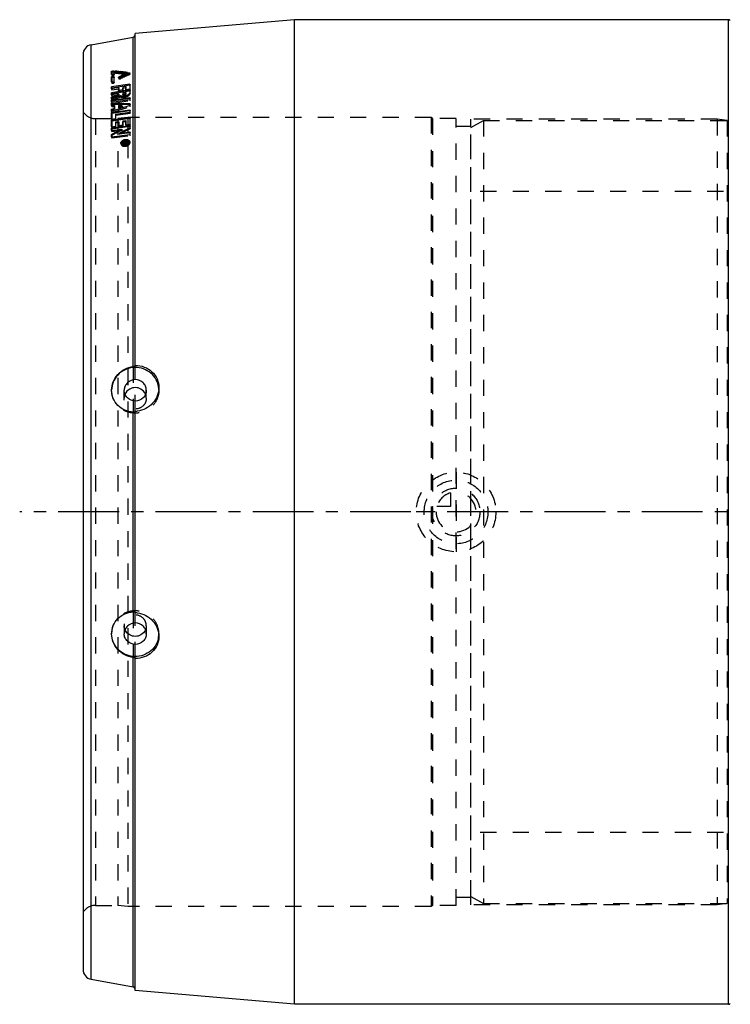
# Model space of a CAD drawing. Header units: millimetres. Extents: x 97 to 877, y 206 to 794.
# Tile 1 of 3: x 97 to 383, y 398 to 794. Entities that reach past the tile are written whole.
import ezdxf

# ---------------------------------------------------------------- set-up
doc = ezdxf.new("R2010")
doc.units = ezdxf.units.MM
doc.header["$LTSCALE"] = 65.185185
doc.linetypes.add('CENTER', pattern=[0.6, 0.375, -0.075, 0.075, -0.075])
doc.linetypes.add('HIDDEN', pattern=[0.2, 0.1, -0.1])
for name, color, linetype in [('FASEN', 7, 'CONTINUOUS'), ('KOERPER', 7, 'CONTINUOUS'), ('KONST.EL_MIT_GEO', 7, 'CONTINUOUS'), ('KURVEN', 7, 'CONTINUOUS'), ('L1', 7, 'CONTINUOUS')]:
    doc.layers.add(name, color=color, linetype=linetype)

msp = doc.modelspace()

# ---------------------------------------------------------------- linework, layer by layer
at = {"layer": 'FASEN', "color": 8, "linetype": 'HIDDEN'}
for p, q in [((278.81, 750.3), (283.81, 753.19)), ((283.81, 753.19), (283.81, 438.19)), ((278.81, 441.08), (278.81, 750.3)), ((278.81, 441.07), (283.81, 438.19))]:
    msp.add_line(p, q, dxfattribs=at)
at = {"layer": 'KOERPER', "color": 8, "linetype": 'HIDDEN'}
for p, q in [((278.81, 466.79), (278.81, 724.59)), ((419.47, 724.59), (278.81, 724.59)), ((419.47, 466.79), (278.81, 466.79))]:
    msp.add_line(p, q, dxfattribs=at)
at = {"layer": 'KONST.EL_MIT_GEO', "color": 7, "linetype": 'Continuous'}
for p, q in [((207.81, 793.69), (143.81, 788.09)), ((207.81, 397.69), (207.81, 793.69)), ((382.4, 793.69), (207.81, 793.69)), ((382.4, 397.69), (382.4, 793.69)), ((143.81, 654.47), (143.81, 788.09)), ((126.12, 783.63), (142.99, 786.6)), ((142.99, 654.18), (142.99, 786.6)), ((126.12, 407.75), (126.12, 783.63)), ((122.81, 779.69), (122.81, 411.69)), ((134.25, 771.76), (134.26, 772.82)), ((135.03, 773.09), (135.12, 772.64)), ((135.03, 773.09), (135.75, 773.02)), ((135.23, 772.63), (135.23, 771.92)), ((137.17, 772.87), (137.88, 772.79)), ((138.07, 772.32), (137.5, 772.38)), ((140.73, 772.47), (141.44, 772.38)), ((141.44, 772.38), (141.5, 772.09)), ((134.25, 768.71), (134.25, 770.65)), ((135.23, 770.81), (135.23, 768.86)), ((137.29, 770.66), (137.35, 770.35)), ((138.46, 770.72), (137.87, 770.45)), ((139.06, 771), (138.46, 770.72)), ((138.81, 771.36), (139.83, 771.82)), ((139.66, 771.27), (139.06, 771)), ((140.25, 771.54), (139.66, 771.27)), ((139.83, 771.82), (140.34, 772.05)), ((140.43, 771.62), (140.25, 771.54)), ((140.34, 772.05), (140.43, 771.6)), ((140.85, 771.81), (140.43, 771.62)), ((141.2, 771.97), (140.82, 772.01)), ((141.44, 772.08), (140.85, 771.81)), ((141.64, 767.8), (134.25, 766.63)), ((134.25, 765.89), (134.25, 766.63)), ((137.11, 766.35), (134.25, 765.89)), ((141.64, 765.42), (134.25, 764.26)), ((141.73, 767.36), (134.34, 766.18)), ((141.56, 764.95), (134.34, 763.82)), ((137.11, 765.22), (137.11, 766.35)), ((138.78, 765.48), (137.11, 765.22)), ((139.97, 766.8), (138.78, 766.61)), ((138.78, 766.61), (138.78, 765.48)), ((139.97, 764.38), (138.78, 764.19)), ((139.97, 765.54), (139.97, 766.8)), ((141.64, 765.8), (139.97, 765.54)), ((139.97, 764.16), (139.97, 764.38)), ((139.97, 764.38), (140.05, 763.94)), ((141.64, 767.8), (141.64, 765.8)), ((141.64, 765.42), (141.64, 764.42)), ((134.25, 763.48), (134.25, 764.26)), ((137.11, 763.93), (134.25, 763.48)), ((134.25, 762.58), (134.73, 762.76)), ((134.25, 761.7), (134.25, 762.58)), ((134.25, 761.29), (141.64, 762.43)), ((134.48, 761.78), (134.25, 761.7)), ((134.25, 760.46), (141.64, 761.6)), ((134.25, 760.46), (134.25, 761.29)), ((135.29, 762.51), (134.34, 762.15)), ((141.58, 761.98), (134.34, 760.86)), ((134.85, 761.92), (134.48, 761.78)), ((134.73, 762.76), (135.68, 763.12)), ((135.61, 762.63), (135.29, 762.51)), ((136.25, 762.87), (135.61, 762.63)), ((135.68, 763.12), (136.63, 763.48)), ((136.56, 762.99), (136.25, 762.87)), ((136.88, 763.11), (136.56, 762.99)), ((137.21, 762.82), (136.62, 762.6)), ((136.63, 763.48), (137.11, 763.66)), ((137.2, 763.23), (136.88, 763.11)), ((137.11, 763.66), (137.11, 763.93)), ((137.11, 763.93), (137.16, 763.67)), ((137.11, 763.66), (137.2, 763.23)), ((137.2, 763.49), (137.2, 763.23)), ((137.8, 763.05), (137.21, 762.82)), ((138.78, 764.19), (138.78, 763.97)), ((138.78, 763.97), (138.87, 763.54)), ((139.97, 764.16), (140.05, 763.72)), ((140.05, 763.94), (140.05, 763.72)), ((141.64, 762.43), (141.64, 761.6)), ((134.25, 759.16), (134.25, 760.05)), ((134.25, 760.05), (135.9, 760.03)), ((134.65, 759.15), (134.25, 759.16)), ((134.25, 757.7), (135.24, 758.01)), ((134.25, 756.77), (134.25, 757.7)), ((134.25, 756.33), (141.64, 757.43)), ((134.52, 756.86), (134.25, 756.77)), ((135.16, 759.61), (134.34, 759.62)), ((135.53, 757.66), (134.34, 757.28)), ((141.57, 756.99), (134.34, 755.91)), ((135.08, 757.04), (134.52, 756.86)), ((135.44, 759.14), (134.65, 759.15)), ((135.71, 757.24), (135.08, 757.04)), ((135.98, 759.6), (135.16, 759.61)), ((135.24, 758.01), (135.44, 758.08)), ((135.44, 758.08), (135.44, 759.14)), ((135.44, 758.08), (135.53, 757.66)), ((135.9, 757.3), (135.71, 757.24)), ((135.9, 760.03), (136.72, 760.02)), ((136.72, 757.57), (135.9, 757.3)), ((135.93, 755.68), (141.64, 756.53)), ((136.8, 759.59), (135.98, 759.6)), ((136.72, 760.02), (137.54, 760.01)), ((137.38, 757.78), (136.72, 757.57)), ((137.63, 759.58), (136.8, 759.59)), ((137.11, 759.12), (137.11, 758.61)), ((137.36, 759.11), (137.11, 759.12)), ((137.11, 758.61), (138.61, 759.09)), ((137.11, 758.61), (137.2, 758.19)), ((137.36, 758.24), (137.2, 758.19)), ((138.69, 758.67), (137.36, 758.24)), ((137.53, 757.83), (137.38, 757.78)), ((138.36, 758.09), (137.53, 757.83)), ((137.54, 760.01), (139.18, 759.99)), ((139.27, 759.56), (137.63, 759.58)), ((139.18, 758.36), (138.36, 758.09)), ((138.61, 759.09), (138.69, 758.67)), ((139.18, 759.99), (141.64, 759.95)), ((140, 758.62), (139.18, 758.36)), ((140.91, 759.54), (139.27, 759.56)), ((141.64, 759.15), (140, 758.62)), ((141.73, 759.53), (140.91, 759.54)), ((141.64, 759.95), (141.64, 759.15)), ((141.64, 757.43), (141.64, 756.53)), ((134.25, 753.74), (134.25, 756.33)), ((134.25, 753.28), (141.64, 754.36)), ((134.25, 753.74), (135.93, 753.99)), ((134.25, 750.58), (134.25, 753.28)), ((141.73, 753.95), (134.34, 752.87)), ((135.93, 755.68), (135.93, 753.99)), ((135.93, 752.58), (137.11, 752.75)), ((135.93, 752.58), (135.93, 750.82)), ((137.11, 751.15), (137.11, 752.75)), ((138.78, 753), (139.97, 753.17)), ((138.78, 753), (138.78, 751.39)), ((139.97, 751.4), (139.97, 753.17)), ((141.64, 754.36), (141.64, 751.64)), ((134.25, 750.09), (141.64, 751.15)), ((134.25, 750.58), (135.93, 750.82)), ((134.25, 749.11), (134.25, 750.09)), ((134.25, 749.11), (138.48, 749.71)), ((141.56, 750.73), (134.34, 749.69)), ((136.14, 748.5), (137.08, 748.98)), ((137.08, 748.98), (138.02, 749.47)), ((137.11, 751.15), (138.78, 751.39)), ((137.41, 747.97), (141.64, 748.57)), ((138.35, 748.46), (137.88, 748.22)), ((138.02, 749.47), (138.48, 749.71)), ((139.29, 748.95), (138.35, 748.46)), ((138.48, 749.71), (138.57, 749.31)), ((139.76, 749.19), (139.29, 748.95)), ((139.97, 751.4), (141.64, 751.64)), ((141.64, 751.15), (141.64, 750.16)), ((141.64, 748.57), (141.64, 747.55)), ((134.25, 746.51), (141.64, 747.55)), ((134.25, 746.51), (134.25, 747.53)), ((136.69, 748.35), (136.22, 748.11)), ((137.88, 748.22), (137.41, 747.97)), ((137.41, 747.97), (137.5, 747.58)), ((141.56, 748.15), (137.5, 747.58)), ((138.85, 744.47), (140.8, 744.73)), ((139.97, 744.44), (140.53, 744.52)), ((140.53, 744.43), (140.53, 744.52)), ((140.53, 744.52), (140.58, 744.21)), ((140.8, 744.73), (140.8, 744.47)), ((141.24, 744.52), (141.21, 744.64)), ((138.45, 744.03), (138.5, 743.82)), ((138.85, 744.29), (138.85, 744.47)), ((138.85, 744.47), (138.91, 744.2)), ((138.85, 744.29), (139.69, 744.4)), ((138.85, 744.08), (139.55, 744.28)), ((138.85, 743.9), (138.85, 744.08)), ((138.85, 744.08), (138.88, 743.96)), ((139.01, 743.95), (138.85, 743.9)), ((139.16, 743.99), (139.01, 743.95)), ((139.47, 744.08), (139.16, 743.99)), ((139.63, 744.12), (139.47, 744.08)), ((139.55, 744.28), (139.69, 744.32)), ((139.78, 744.16), (139.63, 744.12)), ((139.69, 744.32), (139.69, 744.4)), ((139.69, 744.4), (139.73, 744.15)), ((139.97, 744.44), (139.97, 744.35)), ((139.97, 744.35), (140, 744.21)), ((140.11, 744.29), (140.39, 744.32)), ((140.11, 744.29), (140.15, 744.12)), ((140.11, 744.11), (140.39, 744.15)), ((140.39, 744.32), (140.42, 744.18)), ((142.99, 555.48), (142.99, 635.9)), ((143.81, 555.13), (143.81, 636.25)), ((142.99, 404.77), (142.99, 537.19)), ((143.81, 403.29), (143.81, 536.9)), ((126.12, 407.75), (142.99, 404.77)), ((207.81, 397.69), (143.81, 403.29)), ((382.4, 397.69), (207.81, 397.69))]:
    msp.add_line(p, q, dxfattribs=at)
at = {"layer": 'KONST.EL_MIT_GEO', "color": 8, "linetype": 'HIDDEN'}
for p, q in [((134.26, 772.82), (134.34, 772.37)), ((134.34, 772.37), (134.34, 771.3)), ((135.3, 772.62), (135.12, 772.64)), ((135.23, 772.63), (135.32, 772.18)), ((141.73, 771.82), (141.64, 772.27)), ((134.25, 771.76), (134.34, 771.3)), ((134.25, 770.65), (134.34, 770.2)), ((134.25, 768.71), (134.34, 768.26)), ((134.34, 770.2), (134.34, 768.26)), ((135.23, 771.92), (135.32, 771.46)), ((135.23, 770.81), (135.32, 770.36)), ((135.23, 768.86), (135.32, 768.42)), ((135.32, 771.46), (135.32, 772.18)), ((135.32, 768.42), (135.32, 770.36)), ((137.09, 770.46), (137.18, 770.01)), ((137.35, 770.35), (137.37, 770.21)), ((137.71, 770.37), (137.37, 770.21)), ((137.87, 770.45), (137.96, 770)), ((139.41, 771.14), (139.07, 770.98)), ((140.09, 771.44), (139.41, 771.14)), ((140.43, 771.6), (140.09, 771.44)), ((141.53, 771.93), (141.2, 771.97)), ((141.44, 772.08), (141.53, 771.62)), ((141.5, 772.09), (141.53, 771.93)), ((134.25, 766.63), (134.34, 766.18)), ((134.25, 765.89), (134.34, 765.45)), ((134.34, 766.18), (134.34, 765.45)), ((134.34, 765.45), (137.2, 765.91)), ((137.11, 766.35), (137.2, 765.91)), ((137.11, 765.22), (137.2, 764.78)), ((137.2, 765.91), (137.2, 764.78)), ((137.2, 764.78), (138.87, 765.04)), ((138.78, 766.61), (138.87, 766.17)), ((138.78, 765.48), (138.87, 765.04)), ((138.87, 766.17), (140.05, 766.36)), ((138.87, 765.04), (138.87, 766.17)), ((139.97, 766.8), (140.05, 766.36)), ((139.97, 765.54), (140.05, 765.1)), ((140.05, 766.36), (140.05, 765.1)), ((140.05, 765.1), (141.73, 765.37)), ((141.73, 764.98), (141.56, 764.95)), ((141.64, 767.8), (141.73, 767.36)), ((141.64, 765.8), (141.73, 765.37)), ((141.64, 765.42), (141.73, 764.98)), ((141.64, 764.42), (141.73, 763.98)), ((141.73, 765.37), (141.73, 767.36)), ((141.73, 763.98), (141.73, 764.98)), ((134.25, 764.26), (134.34, 763.82)), ((134.25, 763.48), (134.34, 763.05)), ((134.25, 762.58), (134.34, 762.15)), ((134.25, 761.7), (134.34, 761.27)), ((134.25, 761.29), (134.34, 760.86)), ((134.25, 760.46), (134.34, 760.04)), ((134.34, 763.82), (134.34, 763.05)), ((134.34, 763.05), (137.2, 763.49)), ((134.34, 762.15), (134.34, 761.27)), ((134.34, 760.04), (141.73, 761.17)), ((134.34, 760.86), (134.34, 760.04)), ((137.16, 763.67), (137.2, 763.49)), ((137.8, 763.05), (137.89, 762.61)), ((138.78, 764.19), (138.87, 763.76)), ((138.87, 763.76), (140.05, 763.94)), ((138.87, 763.54), (138.87, 763.76)), ((141.73, 762), (141.58, 761.98)), ((141.64, 762.43), (141.73, 762)), ((141.64, 761.6), (141.73, 761.17)), ((141.73, 761.17), (141.73, 762)), ((134.25, 760.05), (134.34, 759.62)), ((134.25, 759.16), (134.34, 758.73)), ((134.25, 757.7), (134.34, 757.28)), ((134.25, 756.77), (134.34, 756.35)), ((134.34, 759.62), (134.34, 758.73)), ((134.34, 757.28), (134.34, 756.35)), ((135.44, 759.14), (135.53, 758.72)), ((135.53, 758.72), (135.53, 757.66)), ((137.11, 759.12), (137.2, 758.69)), ((137.2, 758.19), (137.2, 758.69)), ((141.73, 757.01), (141.57, 756.99)), ((141.64, 759.95), (141.73, 759.53)), ((141.64, 759.15), (141.73, 758.73)), ((141.64, 757.43), (141.73, 757.01)), ((141.64, 756.53), (141.73, 756.11)), ((141.73, 758.73), (141.73, 759.53)), ((141.73, 756.11), (141.73, 757.01)), ((127.89, 753.89), (127.89, 437.49)), ((127.89, 753.89), (136.81, 753.89)), ((134.25, 756.33), (134.34, 755.91)), ((134.25, 753.74), (134.34, 753.33)), ((134.25, 753.28), (134.34, 752.87)), ((134.34, 755.91), (134.34, 753.33)), ((134.34, 753.33), (136.01, 753.58)), ((134.34, 752.87), (134.34, 750.17)), ((135.93, 755.68), (136.01, 755.26)), ((135.93, 753.99), (136.01, 753.58)), ((135.93, 752.58), (136.01, 752.17)), ((136.01, 755.26), (141.73, 756.11)), ((136.01, 753.58), (136.01, 755.26)), ((140.81, 754.39), (136.81, 753.89)), ((136.81, 753.89), (136.81, 437.49)), ((137.11, 752.75), (137.2, 752.35)), ((138.78, 753), (138.87, 752.59)), ((138.87, 752.59), (140.05, 752.76)), ((138.87, 750.99), (138.87, 752.59)), ((139.97, 753.17), (140.05, 752.76)), ((140.05, 752.76), (140.05, 751)), ((140.81, 754.39), (140.8, 744.73)), ((262.81, 754.39), (140.81, 754.39)), ((141.64, 754.36), (141.73, 753.95)), ((141.73, 751.24), (141.73, 753.95)), ((262.81, 754.39), (262.81, 436.99)), ((263.31, 753.89), (262.81, 754.39)), ((263.31, 753.89), (263.31, 437.49)), ((272.81, 753.89), (263.31, 753.89)), ((272.81, 437.49), (272.81, 753.88)), ((278.81, 437.69), (278.81, 753.69)), ((377.81, 753.69), (278.81, 753.69)), ((283.81, 753.19), (381.81, 753.19)), ((377.81, 753.69), (377.81, 437.69)), ((381.81, 753.19), (377.81, 753.69)), ((381.81, 753.19), (381.81, 438.19)), ((134.25, 750.58), (134.34, 750.17)), ((134.25, 750.09), (134.34, 749.69)), ((134.25, 749.11), (134.34, 748.71)), ((134.34, 750.17), (136.01, 750.42)), ((134.34, 749.69), (134.34, 748.71)), ((134.34, 748.71), (138.57, 749.31)), ((135.93, 750.82), (136.01, 750.42)), ((136.01, 752.17), (137.2, 752.35)), ((136.01, 750.42), (136.01, 752.17)), ((137.11, 751.15), (137.2, 750.75)), ((137.2, 752.35), (137.2, 750.75)), ((137.2, 750.75), (138.87, 750.99)), ((138.78, 751.39), (138.87, 750.99)), ((139.97, 751.4), (140.05, 751)), ((140.05, 751), (141.73, 751.24)), ((141.73, 750.75), (141.56, 750.73)), ((141.64, 751.64), (141.73, 751.24)), ((141.64, 751.15), (141.73, 750.75)), ((141.64, 750.16), (141.73, 749.76)), ((141.64, 748.57), (141.73, 748.18)), ((141.73, 749.76), (141.73, 750.75)), ((278.81, 750.69), (272.81, 750.69)), ((134.25, 747.53), (134.34, 747.13)), ((134.25, 746.51), (134.34, 746.12)), ((134.34, 746.12), (141.73, 747.16)), ((134.34, 747.13), (134.34, 746.12)), ((140.8, 744.73), (140.89, 744.35)), ((141.3, 744.26), (141.24, 744.52)), ((141.73, 748.18), (141.56, 748.15)), ((141.71, 744.35), (141.63, 744.73)), ((141.64, 747.55), (141.73, 747.16)), ((141.73, 747.16), (141.73, 748.18)), ((138.03, 743.93), (138.12, 743.55)), ((138.5, 743.82), (138.53, 743.65)), ((138.85, 744.29), (138.94, 743.91)), ((138.85, 743.9), (138.94, 743.52)), ((138.88, 743.96), (138.94, 743.7)), ((138.91, 744.2), (138.94, 744.08)), ((140.89, 744.35), (138.94, 744.08)), ((138.94, 744.08), (138.94, 743.91)), ((138.94, 743.91), (139.78, 744.02)), ((139.63, 743.9), (138.94, 743.7)), ((138.94, 743.52), (139.87, 743.78)), ((138.94, 743.7), (138.94, 743.52)), ((139.78, 743.94), (139.63, 743.9)), ((139.73, 744.15), (139.78, 743.94)), ((139.78, 744.16), (139.87, 743.78)), ((139.78, 744.02), (139.78, 743.94)), ((139.97, 744.44), (139.97, 744.35)), ((140, 744.21), (140.05, 743.97)), ((140.05, 744.06), (140.61, 744.14)), ((140.05, 743.97), (140.05, 744.06)), ((140.11, 744.11), (140.19, 743.73)), ((140.15, 744.12), (140.19, 743.9)), ((140.47, 743.94), (140.19, 743.9)), ((140.19, 743.73), (140.47, 743.77)), ((140.39, 744.15), (140.47, 743.77)), ((140.42, 744.18), (140.47, 743.94)), ((140.58, 744.21), (140.61, 744.05)), ((140.61, 744.14), (140.61, 744.05)), ((140.8, 744.47), (140.81, 436.99)), ((140.8, 744.47), (140.89, 744.09)), ((140.89, 744.09), (140.89, 744.35)), ((142.99, 654.18), (142.99, 635.9)), ((143.81, 636.25), (143.81, 654.47)), ((153.31, 644.62), (153.31, 645.7)), ((134.31, 644.62), (134.31, 644.7)), ((139.36, 641.41), (139.36, 644.62)), ((148.26, 641.41), (148.26, 644.62)), ((142.99, 555.48), (142.99, 537.19)), ((143.81, 536.9), (143.81, 555.13)), ((134.31, 546.75), (134.31, 546.67)), ((139.36, 549.96), (139.36, 546.75)), ((148.26, 549.96), (148.26, 546.75)), ((153.31, 546.75), (153.31, 545.67)), ((278.81, 440.69), (272.81, 440.69)), ((127.89, 437.49), (136.81, 437.49)), ((140.81, 436.99), (136.81, 437.49)), ((262.81, 436.99), (140.81, 436.99)), ((263.31, 437.49), (262.81, 436.99)), ((272.81, 437.49), (263.31, 437.49)), ((377.81, 437.69), (278.81, 437.69)), ((283.81, 438.19), (381.81, 438.19)), ((381.81, 438.19), (377.81, 437.69))]:
    msp.add_line(p, q, dxfattribs=at)
at = {"layer": 'KONST.EL_MIT_GEO', "color": 7, "linetype": 'Continuous'}
for centre, radius, start, end in [((382.4, 792.69), 1, 45, 90), ((142.81, 787.58), 1, 280, 333.3333), ((126.81, 779.69), 4, 100, 180), ((102.84, 466.96), 307.38, 83.524, 83.9504), ((104.38, 467.6), 307.02, 83.8686, 84.136), ((104.38, 467.58), 307.04, 83.4676, 83.735), ((102.82, 466.86), 307.48, 82.9912, 83.4174), ((104.37, 467.53), 307.09, 83.2004, 83.4676), ((383.04, 232.11), 591.98, 114.36595, 114.52856), ((138.64, 767.72), 4.79, 275.7094, 279.2705), ((138.63, 767.81), 4.88, 279.252, 286.3055), ((138.73, 767.46), 4.52, 286.2924, 289.9808), ((138.87, 767.07), 4.11, 289.9821, 293.9086), ((139.07, 766.64), 3.63, 293.885, 298.1918), ((140.17, 742.69), 2.8, 111.7116, 116.5922), ((140.04, 743.19), 2.02, 113.7996, 119.5206), ((140.25, 742.48), 3.02, 102.7069, 111.7137), ((140.12, 743.01), 2.22, 108.5874, 113.8078), ((140.16, 742.91), 2.33, 103.4529, 108.6179), ((140.23, 742.58), 2.92, 97.9308, 102.7536), ((140.14, 742.98), 2.26, 97.9236, 103.4879), ((140.13, 743.07), 2.16, 92.3493, 97.8888), ((139.42, 745.38), 2.22, 257.6052, 263.0572), ((139.45, 745.66), 2.51, 263.0364, 267.9907), ((139.46, 745.85), 2.69, 267.9712, 272.8049), ((139.46, 745.9), 2.75, 272.7864, 277.7788), ((139.54, 745.55), 2.12, 272.1545, 277.7957), ((139.44, 746), 2.85, 277.8129, 282.7551), ((139.42, 746.13), 2.98, 282.7326, 287.3498), ((139.43, 746.08), 2.93, 287.3297, 291.9321), ((139.5, 745.92), 2.75, 291.9171, 296.8822), ((139.84, 745.34), 2.08, 302.9266, 308.4153), ((140.01, 745.11), 1.79, 308.4268, 315.0566), ((142.28, 659.66), 5.52, 277.3232, 278.946), ((143.59, 645.96), 9.72, 271.3082, 276.2252), ((143.09, 552.95), 2.52, 88.7694, 92.2839), ((143.59, 545.41), 9.72, 83.7822, 88.6918), ((126.81, 411.69), 4, 180, 260), ((142.81, 403.79), 1, 26.6667, 80), ((382.4, 398.69), 1, 270, 315)]:
    msp.add_arc(centre, radius, start, end, dxfattribs=at)
at = {"layer": 'KONST.EL_MIT_GEO', "color": 8, "linetype": 'HIDDEN'}
for centre, radius, start, end in [((142.81, 787.58), 1, 333.3333, 360), ((104.47, 465.86), 308.3, 83.4953, 84.2603), ((102.92, 465.18), 308.7, 83.0209, 83.9761), ((383.8, 229.54), 594.18, 114.32284, 114.46677), ((385.84, 229.43), 594.7, 114.25599, 114.63406), ((104.46, 465.81), 308.35, 83.2292, 83.4953), ((127.89, 759.89), 6, 212.231, 270), ((793.58, -518.37), 1425.86, 117.20428, 117.39558), ((139.84, 742.99), 2, 125.3464, 129.9515), ((140.01, 742.75), 2.29, 120.4172, 125.3437), ((140.18, 742.46), 2.63, 113.4377, 120.3902), ((140.3, 742.2), 2.92, 108.3658, 113.4761), ((140.34, 742.07), 3.05, 103.3376, 108.3946), ((140.32, 742.17), 2.95, 97.9356, 103.3705), ((140.3, 742.29), 2.83, 92.3179, 97.9035), ((139.63, 745.1), 2.05, 266.55, 272.1217), ((139.63, 745.18), 2.13, 272.0919, 277.7965), ((144.37, 644.61), 8.94, 3.094, 12.4835), ((143.57, 641.4), 4.2, 157.4267, 164.3683), ((144.06, 641.4), 4.2, 15.6317, 22.5733), ((144.53, 644.62), 8.78, 0.0036, 3.0776), ((143.57, 549.97), 4.2, 195.6317, 202.5733), ((144.06, 549.97), 4.2, 337.4267, 344.3683), ((144.53, 546.76), 8.78, 356.9203, 359.9964), ((144.37, 546.77), 8.94, 347.5165, 356.9038), ((127.89, 431.49), 6, 90, 147.769), ((142.81, 403.79), 1, 0, 26.6667)]:
    msp.add_arc(centre, radius, start, end, dxfattribs=at)
at = {"layer": 'KONST.EL_MIT_GEO', "color": 7, "linetype": 'Continuous'}
for points, knots in [([(134.26, 772.82), (134.26, 772.87), (134.31, 772.92), (134.36, 772.95), (134.38, 772.96)], [0, 0, 0, 0, 0.666611, 1, 1, 1, 1]), ([(135.12, 772.64), (134.95, 772.65), (134.69, 772.61), (134.44, 772.5), (134.34, 772.41), (134.34, 772.37)], [0, 0, 0, 0, 0.597785, 0.851118, 1, 1, 1, 1]), ([(134.38, 772.96), (134.43, 772.99), (134.63, 773.07), (134.86, 773.11), (135.03, 773.09)], [0, 0, 0, 0, 0.229661, 1, 1, 1, 1]), ([(141.44, 772.38), (141.47, 772.38), (141.54, 772.36), (141.63, 772.32), (141.64, 772.27)], [0, 0, 0, 0, 0.342072, 1, 1, 1, 1]), ([(141.64, 772.27), (141.64, 772.26), (141.62, 772.16), (141.52, 772.11), (141.44, 772.08)], [0, 0, 0, 0, 0.167546, 1, 1, 1, 1]), ([(134.32, 771.68), (134.3, 771.69), (134.27, 771.71), (134.25, 771.74), (134.25, 771.76)], [0, 0, 0, 0, 0.561243, 1, 1, 1, 1]), ([(134.25, 770.65), (134.25, 770.72), (134.45, 770.85), (134.74, 770.92), (135.01, 770.96), (135.23, 770.87), (135.23, 770.81)], [0, 0, 0, 0, 0.194484, 0.522537, 0.835869, 1, 1, 1, 1]), ([(135.23, 768.86), (135.23, 768.79), (135.04, 768.65), (134.75, 768.58), (134.47, 768.54), (134.25, 768.64), (134.25, 768.71)], [0, 0, 0, 0, 0.197846, 0.522852, 0.832586, 1, 1, 1, 1]), ([(135.23, 771.92), (135.23, 771.86), (135.09, 771.75), (134.8, 771.65), (134.48, 771.6), (134.32, 771.68)], [0, 0, 0, 0, 0.165591, 0.448018, 1, 1, 1, 1]), ([(135.23, 770.45), (135.06, 770.52), (134.76, 770.47), (134.47, 770.36), (134.34, 770.25), (134.34, 770.2)], [0, 0, 0, 0, 0.560689, 0.835646, 1, 1, 1, 1]), ([(137.09, 770.46), (137.09, 770.48), (137.11, 770.58), (137.21, 770.63), (137.29, 770.66)], [0, 0, 0, 0, 0.170585, 1, 1, 1, 1]), ([(137.87, 770.45), (137.72, 770.38), (137.49, 770.33), (137.11, 770.36), (137.09, 770.46)], [0, 0, 0, 0, 0.619543, 1, 1, 1, 1]), ([(141.64, 764.42), (141.64, 764.33), (141.52, 763.89), (141.1, 763.61), (140.78, 763.44)], [0, 0, 0, 0, 0.190238, 1, 1, 1, 1]), ([(139.12, 762.95), (139.02, 762.94), (138.66, 762.92), (138.3, 762.94), (138.03, 762.99)], [0, 0, 0, 0, 0.26666, 1, 1, 1, 1]), ([(138.78, 763.97), (138.78, 763.96), (138.79, 763.92), (138.81, 763.9), (138.82, 763.88)], [0, 0, 0, 0, 0.485445, 1, 1, 1, 1]), ([(138.82, 763.88), (138.88, 763.81), (139.13, 763.75), (139.48, 763.79), (139.79, 763.9), (139.97, 764.08), (139.97, 764.16)], [0, 0, 0, 0, 0.215466, 0.521147, 0.811378, 1, 1, 1, 1]), ([(138.87, 763.54), (138.87, 763.49), (139, 763.33), (139.36, 763.33), (139.64, 763.38), (139.78, 763.44)], [0, 0, 0, 0, 0.15344, 0.532871, 1, 1, 1, 1]), ([(139.78, 763.44), (139.82, 763.46), (139.93, 763.52), (140.05, 763.63), (140.05, 763.72)], [0, 0, 0, 0, 0.322602, 1, 1, 1, 1]), ([(138.03, 743.93), (138.01, 744.02), (138.01, 744.42), (138.29, 744.76), (138.53, 744.95)], [0, 0, 0, 0, 0.220042, 1, 1, 1, 1]), ([(138.56, 744.52), (138.49, 744.47), (138.28, 744.26), (138.12, 743.96), (138.1, 743.74)], [0, 0, 0, 0, 0.285192, 1, 1, 1, 1]), ([(138.73, 744.73), (138.68, 744.68), (138.51, 744.49), (138.41, 744.21), (138.45, 744.03)], [0, 0, 0, 0, 0.290414, 1, 1, 1, 1]), ([(141.64, 744.54), (141.61, 744.6), (141.43, 744.84), (141.13, 744.98), (140.91, 745.04)], [0, 0, 0, 0, 0.222849, 1, 1, 1, 1]), ([(141.63, 744.73), (141.64, 744.68), (141.66, 744.41), (141.54, 744.15), (141.41, 743.99)], [0, 0, 0, 0, 0.230818, 1, 1, 1, 1]), ([(138.41, 743.42), (138.36, 743.45), (138.19, 743.59), (138.07, 743.78), (138.03, 743.93)], [0, 0, 0, 0, 0.272337, 1, 1, 1, 1]), ([(138.45, 744.03), (138.49, 743.83), (138.88, 743.46), (139.36, 743.42), (139.62, 743.43)], [0, 0, 0, 0, 0.426273, 1, 1, 1, 1]), ([(140.8, 744.47), (140.8, 744.39), (140.72, 744.29), (140.62, 744.23), (140.6, 744.21)], [0, 0, 0, 0, 0.702984, 1, 1, 1, 1]), ([(134.31, 644.7), (134.31, 645.85), (134.77, 648.17), (136.68, 651.16), (139.54, 653.32), (141.83, 654.03), (142.99, 654.18)], [0, 0, 0, 0, 0.245819, 0.495614, 0.748083, 1, 1, 1, 1]), ([(142.82, 653.74), (141.68, 653.63), (139.42, 652.99), (136.61, 650.91), (134.75, 648), (134.31, 645.74), (134.31, 644.62)], [0, 0, 0, 0, 0.253942, 0.505401, 0.753724, 1, 1, 1, 1]), ([(153.1, 646.54), (152.86, 647.63), (151.94, 649.76), (149.5, 652.22), (146.32, 653.68), (143.97, 653.86), (142.82, 653.74)], [0, 0, 0, 0, 0.246102, 0.49494, 0.746709, 1, 1, 1, 1]), ([(143.81, 654.47), (143.81, 654.39), (143.51, 654.26), (143.31, 654.23), (143.14, 654.2)], [0, 0, 0, 0, 0.323187, 1, 1, 1, 1]), ([(143.81, 654.6), (145.04, 654.63), (147.51, 654.23), (150.68, 652.29), (152.82, 649.3), (153.31, 646.89), (153.31, 645.7)], [0, 0, 0, 0, 0.255077, 0.505527, 0.752618, 1, 1, 1, 1]), ([(148.26, 644.62), (148.26, 645.18), (148.03, 646.32), (146.72, 648.21), (143.81, 649.39), (140.91, 648.21), (139.6, 646.32), (139.36, 645.18), (139.36, 644.62)], [0, 0, 0, 0, 0.124141, 0.24948, 0.5, 0.75052, 0.875859, 1, 1, 1, 1]), ([(153.31, 645.7), (153.31, 644.56), (152.86, 642.24), (150.96, 639.26), (148.11, 637.11), (145.81, 636.43), (144.65, 636.3)], [0, 0, 0, 0, 0.245786, 0.495336, 0.747376, 1, 1, 1, 1]), ([(142.99, 635.9), (141.84, 635.94), (139.56, 636.45), (136.68, 638.41), (134.76, 641.3), (134.31, 643.57), (134.31, 644.7)], [0, 0, 0, 0, 0.252985, 0.502772, 0.750976, 1, 1, 1, 1]), ([(148.26, 644.62), (148.26, 644.06), (148.03, 642.92), (146.72, 641.02), (143.81, 639.85), (140.91, 641.02), (139.6, 642.92), (139.36, 644.06), (139.36, 644.62)], [0, 0, 0, 0, 0.124141, 0.24948, 0.5, 0.75052, 0.875859, 1, 1, 1, 1]), ([(142.99, 635.9), (143.19, 635.89), (143.43, 635.9), (143.81, 636.02), (143.81, 636.12)], [0, 0, 0, 0, 0.67583, 1, 1, 1, 1]), ([(134.31, 546.67), (134.31, 547.8), (134.76, 550.08), (136.68, 552.97), (139.56, 554.92), (141.84, 555.43), (142.99, 555.48)], [0, 0, 0, 0, 0.249023, 0.497227, 0.747013, 1, 1, 1, 1]), ([(143.81, 555.26), (143.81, 555.34), (143.51, 555.46), (143.31, 555.47), (143.14, 555.48)], [0, 0, 0, 0, 0.324749, 1, 1, 1, 1]), ([(144.64, 555.07), (145.81, 554.95), (148.11, 554.26), (150.96, 552.12), (152.86, 549.13), (153.31, 546.81), (153.31, 545.67)], [0, 0, 0, 0, 0.252618, 0.504661, 0.754212, 1, 1, 1, 1]), ([(148.26, 546.75), (148.26, 547.31), (148.03, 548.45), (146.72, 550.35), (143.81, 551.52), (140.91, 550.35), (139.6, 548.45), (139.36, 547.31), (139.36, 546.75)], [0, 0, 0, 0, 0.124141, 0.24948, 0.5, 0.75052, 0.875859, 1, 1, 1, 1]), ([(142.82, 537.63), (141.68, 537.74), (139.42, 538.38), (136.61, 540.46), (134.75, 543.37), (134.31, 545.64), (134.31, 546.75)], [0, 0, 0, 0, 0.253942, 0.505401, 0.753724, 1, 1, 1, 1]), ([(142.99, 537.19), (141.83, 537.34), (139.54, 538.06), (136.68, 540.21), (134.77, 543.2), (134.31, 545.53), (134.31, 546.67)], [0, 0, 0, 0, 0.251914, 0.504385, 0.75418, 1, 1, 1, 1]), ([(148.26, 546.75), (148.26, 546.19), (148.03, 545.06), (146.72, 543.16), (143.81, 541.99), (140.91, 543.16), (139.6, 545.06), (139.36, 546.19), (139.36, 546.75)], [0, 0, 0, 0, 0.124141, 0.24948, 0.5, 0.75052, 0.875859, 1, 1, 1, 1]), ([(153.1, 544.83), (152.86, 543.74), (151.94, 541.61), (149.5, 539.15), (146.32, 537.69), (143.97, 537.51), (142.82, 537.63)], [0, 0, 0, 0, 0.246102, 0.49494, 0.746709, 1, 1, 1, 1]), ([(153.31, 545.67), (153.31, 544.48), (152.82, 542.08), (150.68, 539.08), (147.51, 537.15), (145.04, 536.75), (143.81, 536.77)], [0, 0, 0, 0, 0.24738, 0.49447, 0.744918, 1, 1, 1, 1]), ([(142.99, 537.19), (143.19, 537.17), (143.43, 537.13), (143.81, 537), (143.81, 536.9)], [0, 0, 0, 0, 0.676819, 1, 1, 1, 1])]:
    msp.add_open_spline(points, degree=3, knots=knots, dxfattribs=at)
at = {"layer": 'KONST.EL_MIT_GEO', "color": 8, "linetype": 'HIDDEN'}
for points, knots in [([(134.34, 771.3), (134.34, 771.24), (134.56, 771.16), (134.83, 771.2), (135.12, 771.27), (135.32, 771.39), (135.32, 771.46)], [0, 0, 0, 0, 0.162553, 0.479512, 0.807325, 1, 1, 1, 1]), ([(134.34, 768.26), (134.34, 768.2), (134.55, 768.09), (134.84, 768.13), (135.12, 768.2), (135.32, 768.34), (135.32, 768.42)], [0, 0, 0, 0, 0.16729, 0.478755, 0.802142, 1, 1, 1, 1]), ([(137.37, 770.21), (137.34, 770.2), (137.26, 770.16), (137.17, 770.08), (137.18, 770.01)], [0, 0, 0, 0, 0.344737, 1, 1, 1, 1]), ([(137.18, 770.01), (137.19, 769.91), (137.58, 769.88), (137.8, 769.93), (137.96, 770)], [0, 0, 0, 0, 0.379135, 1, 1, 1, 1]), ([(141.72, 771.82), (141.72, 771.87), (141.63, 771.91), (141.55, 771.92), (141.53, 771.93)], [0, 0, 0, 0, 0.657969, 1, 1, 1, 1]), ([(141.53, 771.62), (141.56, 771.64), (141.64, 771.68), (141.74, 771.76), (141.72, 771.82)], [0, 0, 0, 0, 0.348442, 1, 1, 1, 1]), ([(137.89, 762.61), (138.26, 762.5), (139.11, 762.46), (140.31, 762.71), (141.27, 763.17), (141.73, 763.73), (141.73, 763.98)], [0, 0, 0, 0, 0.265626, 0.567074, 0.828256, 1, 1, 1, 1]), ([(139.92, 744.83), (139.54, 744.78), (138.9, 744.58), (138.48, 743.91), (138.54, 743.65)], [0, 0, 0, 0, 0.583256, 1, 1, 1, 1]), ([(141.3, 744.26), (141.25, 744.48), (140.77, 744.87), (140.22, 744.87), (139.92, 744.83)], [0, 0, 0, 0, 0.420034, 1, 1, 1, 1]), ([(138.12, 743.55), (138.18, 743.27), (138.81, 742.75), (139.52, 742.75), (139.92, 742.8)], [0, 0, 0, 0, 0.421422, 1, 1, 1, 1]), ([(138.71, 743.34), (138.72, 743.33), (138.75, 743.31), (138.78, 743.29), (138.79, 743.28)], [0, 0, 0, 0, 0.49387, 1, 1, 1, 1]), ([(138.79, 743.28), (138.8, 743.27), (138.83, 743.25), (138.86, 743.23), (138.88, 743.22)], [0, 0, 0, 0, 0.493618, 1, 1, 1, 1]), ([(138.88, 743.22), (138.92, 743.2), (139.12, 743.1), (139.34, 743.06), (139.5, 743.05)], [0, 0, 0, 0, 0.229204, 1, 1, 1, 1]), ([(139.92, 742.8), (140.17, 742.84), (140.66, 742.98), (141.4, 743.38), (141.79, 744.01), (141.71, 744.35)], [0, 0, 0, 0, 0.303055, 0.584908, 1, 1, 1, 1]), ([(140.05, 743.97), (140.05, 743.95), (140.08, 743.9), (140.14, 743.91), (140.17, 743.92)], [0, 0, 0, 0, 0.431126, 1, 1, 1, 1]), ([(140.47, 743.77), (140.53, 743.77), (140.7, 743.82), (140.89, 743.96), (140.89, 744.09)], [0, 0, 0, 0, 0.300059, 1, 1, 1, 1]), ([(141.16, 743.73), (141.19, 743.77), (141.29, 743.93), (141.32, 744.13), (141.3, 744.26)], [0, 0, 0, 0, 0.277501, 1, 1, 1, 1]), ([(153.31, 644.62), (153.31, 643.42), (152.81, 640.99), (150.69, 637.94), (147.53, 635.91), (143.81, 635.21), (140.1, 635.91), (136.94, 637.94), (134.81, 640.99), (134.31, 643.42), (134.31, 644.62)], [0, 0, 0, 0, 0.123008, 0.247168, 0.373006, 0.5, 0.626994, 0.752832, 0.876992, 1, 1, 1, 1]), ([(148.26, 641.41), (148.26, 640.85), (148.03, 639.71), (146.72, 637.81), (143.81, 636.64), (140.91, 637.81), (139.6, 639.71), (139.36, 640.85), (139.36, 641.41)], [0, 0, 0, 0, 0.124141, 0.24948, 0.5, 0.75052, 0.875859, 1, 1, 1, 1]), ([(153.31, 546.75), (153.31, 547.95), (152.81, 550.38), (150.69, 553.43), (147.53, 555.46), (143.81, 556.17), (140.1, 555.46), (136.94, 553.43), (134.81, 550.38), (134.31, 547.95), (134.31, 546.75)], [0, 0, 0, 0, 0.123008, 0.247168, 0.373006, 0.5, 0.626994, 0.752832, 0.876992, 1, 1, 1, 1]), ([(148.26, 549.96), (148.26, 550.52), (148.03, 551.66), (146.72, 553.56), (143.81, 554.73), (140.91, 553.56), (139.6, 551.66), (139.36, 550.52), (139.36, 549.96)], [0, 0, 0, 0, 0.124141, 0.24948, 0.5, 0.75052, 0.875859, 1, 1, 1, 1])]:
    msp.add_open_spline(points, degree=3, knots=knots, dxfattribs=at)
for points in [[(135.32, 770.36), (135.32, 770.4), (135.27, 770.43), (135.23, 770.45)], [(134.34, 761.27), (135.52, 761.72), (136.71, 762.16), (137.89, 762.61)], [(134.34, 756.35), (136.8, 757.15), (139.26, 757.94), (141.73, 758.73)], [(134.34, 758.73), (134.74, 758.73), (135.13, 758.72), (135.53, 758.72)], [(137.2, 758.69), (137.7, 758.69), (138.2, 758.68), (138.69, 758.67)], [(140.91, 745.04), (140.67, 745.11), (140.43, 745.13), (140.19, 745.12)], [(141.71, 744.35), (141.7, 744.42), (141.67, 744.48), (141.64, 744.54)], [(138.1, 743.74), (138.1, 743.68), (138.11, 743.62), (138.12, 743.55)], [(139.87, 743.78), (139.96, 743.72), (140.09, 743.71), (140.19, 743.73)], [(139.92, 743.07), (140.19, 743.11), (140.45, 743.19), (140.69, 743.33)], [(140.47, 743.94), (140.52, 743.95), (140.61, 744), (140.58, 744.03)], [(140.69, 743.33), (140.75, 743.36), (140.8, 743.39), (140.86, 743.43)], [(140.86, 743.43), (140.91, 743.47), (140.95, 743.51), (141, 743.55)], [(141, 743.55), (141.06, 743.6), (141.12, 743.67), (141.16, 743.73)], [(139.52, 642.53), (139.42, 642.17), (139.36, 641.79), (139.36, 641.41)], [(148.26, 641.41), (148.26, 641.79), (148.21, 642.17), (148.11, 642.53)], [(139.52, 548.84), (139.42, 549.2), (139.36, 549.59), (139.36, 549.96)], [(148.26, 549.96), (148.26, 549.59), (148.21, 549.2), (148.11, 548.84)]]:
    msp.add_open_spline(points, degree=3, dxfattribs=at)
at = {"layer": 'KONST.EL_MIT_GEO', "color": 7, "linetype": 'Continuous'}
for points in [[(136.62, 762.6), (136.03, 762.37), (135.44, 762.15), (134.85, 761.92)], [(138.03, 762.99), (137.96, 763), (137.88, 763.02), (137.8, 763.05)], [(138.61, 759.09), (138.19, 759.1), (137.78, 759.11), (137.36, 759.11)], [(134.25, 747.53), (134.88, 747.85), (135.51, 748.18), (136.14, 748.5)], [(138.57, 749.31), (137.94, 748.99), (137.32, 748.67), (136.69, 748.35)], [(141.64, 750.16), (141.01, 749.84), (140.39, 749.51), (139.76, 749.19)], [(136.22, 748.11), (135.59, 747.78), (134.97, 747.46), (134.34, 747.13)], [(138.53, 744.95), (138.65, 745.05), (138.78, 745.13), (138.92, 745.19)], [(138.88, 744.84), (138.83, 744.81), (138.78, 744.77), (138.73, 744.73)], [(139.04, 744.95), (138.99, 744.92), (138.93, 744.88), (138.88, 744.84)], [(139.83, 745.48), (140.12, 745.52), (140.43, 745.51), (140.72, 745.45)], [(140.42, 745.21), (140.29, 745.23), (140.16, 745.24), (140.04, 745.23)], [(140.59, 745.17), (140.54, 745.19), (140.48, 745.2), (140.42, 745.21)], [(140.76, 745.12), (140.71, 745.14), (140.65, 745.16), (140.59, 745.17)], [(140.72, 745.45), (140.79, 745.44), (140.85, 745.42), (140.92, 745.4)], [(140.9, 745.04), (140.86, 745.07), (140.81, 745.1), (140.76, 745.12)], [(141.01, 744.96), (140.98, 744.99), (140.94, 745.02), (140.9, 745.04)], [(140.92, 745.4), (141.08, 745.34), (141.25, 745.26), (141.38, 745.14)], [(141.21, 744.64), (141.18, 744.76), (141.11, 744.88), (141.01, 744.96)], [(141.13, 744.2), (141.2, 744.33), (141.24, 744.49), (141.21, 744.64)], [(141.38, 745.14), (141.42, 745.1), (141.46, 745.06), (141.49, 745.02)], [(141.49, 745.02), (141.55, 744.94), (141.6, 744.84), (141.63, 744.73)], [(138.74, 743.26), (138.63, 743.3), (138.51, 743.35), (138.41, 743.42)], [(138.54, 743.65), (138.56, 743.53), (138.63, 743.42), (138.71, 743.34)], [(138.94, 743.21), (138.87, 743.22), (138.81, 743.24), (138.74, 743.26)], [(140.11, 744.11), (140, 744.09), (139.88, 744.1), (139.78, 744.16)], [(139.83, 743.45), (140.1, 743.48), (140.38, 743.57), (140.62, 743.71)], [(139.97, 744.35), (139.97, 744.3), (140.06, 744.28), (140.11, 744.29)], [(140.39, 744.32), (140.44, 744.33), (140.53, 744.37), (140.53, 744.43)], [(140.6, 744.21), (140.53, 744.18), (140.46, 744.16), (140.39, 744.15)], [(140.62, 743.71), (140.67, 743.74), (140.73, 743.78), (140.78, 743.82)], [(140.97, 743.59), (140.89, 743.54), (140.82, 743.5), (140.74, 743.46)], [(140.78, 743.82), (140.82, 743.85), (140.86, 743.88), (140.9, 743.91)], [(140.9, 743.91), (140.95, 743.96), (141, 744.01), (141.04, 744.06)], [(141.04, 744.06), (141.07, 744.1), (141.1, 744.15), (141.13, 744.2)], [(141.41, 743.99), (141.37, 743.94), (141.33, 743.89), (141.28, 743.85)], [(146.04, 645.13), (145.37, 645.51), (143.81, 645.91), (142.26, 645.51), (141.59, 645.13)], [(141.59, 645.13), (140.76, 644.67), (140.05, 643.89), (139.69, 643.02)], [(147.94, 643.02), (147.58, 643.89), (146.86, 644.67), (146.04, 645.13)], [(141.59, 546.24), (140.76, 546.7), (140.05, 547.48), (139.69, 548.36)], [(147.94, 548.36), (147.58, 547.48), (146.86, 546.7), (146.04, 546.24)], [(146.04, 546.24), (145.37, 545.87), (143.81, 545.46), (142.26, 545.87), (141.59, 546.24)]]:
    msp.add_open_spline(points, degree=3, dxfattribs=at)
at = {"layer": 'KURVEN', "color": 8, "linetype": 'HIDDEN'}
for p, q in [((272.81, 611.69), (272.81, 579.69)), ((270.61, 603.38), (270.61, 597.89)), ((288.81, 595.69), (256.81, 595.69)), ((270.61, 597.89), (265.12, 597.89))]:
    msp.add_line(p, q, dxfattribs=at)
for radius in [16, 12.8, 9.6]:
    msp.add_circle((272.81, 595.69), radius, dxfattribs=at)
for start, end in [(180, 90), (105.962, 164.038)]:
    msp.add_arc((272.81, 595.69), 8, start, end, dxfattribs=at)
at = {"layer": 'L1', "color": 2, "linetype": 'CENTER'}
msp.add_line((489.32, 595.69), (97.35, 595.69), dxfattribs=at)

doc.saveas('drawing.dxf')
